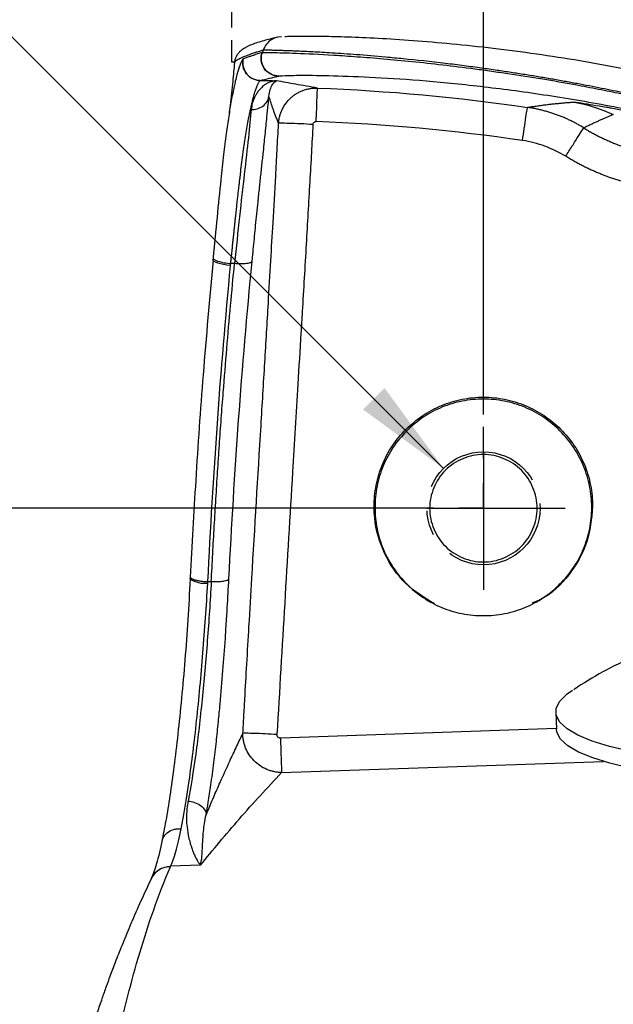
# Model space of a CAD drawing. Header units: millimetres. Extents: x 0 to 1118, y 0 to 864.
# Tile 29 of 67: x 135 to 196, y 464 to 564. Entities that reach past the tile are written whole.
import ezdxf

# ---------------------------------------------------------------- set-up
doc = ezdxf.new("R2010")
doc.units = ezdxf.units.MM
doc.linetypes.add('CENTERX2', pattern=[20.32, 12.7, -2.54, 2.54, -2.54])
doc.layers.add('CENTER', color=40, linetype='CENTERX2')
doc.layers.add('DIMENSIONS', color=140, linetype='Continuous', lineweight=25)
doc.styles.add('SLDTEXTSTYLE0', font='TXT', dxfattribs={"width": 0.75})
doc.dimstyles.new('SLDDIMSTYLE0', dxfattribs={"dimtxt": 10, "dimasz": 10, "dimexe": 0, "dimexo": 0.0625, "dimgap": 2.5, "dimtad": 0, "dimtih": 1, "dimtoh": 1, "dimdec": 1, "dimrnd": 1e-09, "dimzin": 4, "dimdsep": 46, "dimtxsty": 'SLDTEXTSTYLE0', "dimsah": 1, "dimcen": 0.09, "dimadec": 0, "dimazin": 1, "dimtfac": 1, "dimtdec": 1, "dimtofl": 0, "dimtmove": 0, "dimatfit": 3, "dimfxl": 0, "dimfrac": 2, "dimtolj": 1, "dimtzin": 12, "dimarcsym": 0})
doc.dimstyles.new('SLDDIMSTYLE1', dxfattribs={"dimtxt": 10, "dimasz": 10, "dimexe": 0, "dimexo": 0.0625, "dimgap": 2.5, "dimtad": 0, "dimtih": 1, "dimtoh": 1, "dimdec": 1, "dimrnd": 1e-09, "dimzin": 12, "dimdsep": 46, "dimtxsty": 'SLDTEXTSTYLE0', "dimsah": 1, "dimcen": 0, "dimadec": 0, "dimazin": 3, "dimtfac": 1, "dimtdec": 1, "dimtofl": 0, "dimtmove": 0, "dimatfit": 3, "dimfxl": 0, "dimfrac": 2, "dimtolj": 1, "dimtzin": 12, "dimarcsym": 0})
doc.dimstyles.new('SLDDIMSTYLE2', dxfattribs={"dimtxt": 10, "dimasz": 10, "dimexe": 0, "dimexo": 0.0625, "dimgap": 2.5, "dimtad": 0, "dimtih": 1, "dimtoh": 1, "dimdec": 1, "dimrnd": 1e-09, "dimzin": 12, "dimdsep": 46, "dimtxsty": 'SLDTEXTSTYLE0', "dimsah": 1, "dimcen": 0.09, "dimadec": 0, "dimazin": 3, "dimtfac": 1, "dimtdec": 1, "dimtofl": 0, "dimtmove": 0, "dimatfit": 3, "dimfxl": 0, "dimfrac": 2, "dimtolj": 1, "dimtzin": 12, "dimarcsym": 0})

# ---------------------------------------------------------------- blocks, each defined once
blk = doc.blocks.new('_D')
at = {"layer": 'DIMENSIONS'}
for p, q in [((182.52, 524.09), (182.52, 580.42)), ((592.48, 515.81), (592.48, 580.42)), ((370.87, 578.72), (367.82, 578.72)), ((367.82, 578.72), (367.82, 562.85)), ((404.12, 578.72), (407.17, 578.72)), ((407.17, 578.72), (407.17, 562.85)), ((182.52, 577.25), (362.75, 577.25)), ((592.48, 577.25), (412.24, 577.25)), ((367.82, 562.85), (370.87, 562.85)), ((407.17, 562.85), (404.12, 562.85))]:
    blk.add_line(p, q, dxfattribs=at)
for points in [[(182.52, 577.25), (192.52, 575.71), (192.52, 578.79)], [(592.48, 577.25), (582.48, 578.79), (582.48, 575.71)]]:
    blk.add_solid(points, dxfattribs=at)
at = {"layer": 'DIMENSIONS', "char_height": 10, "attachment_point": 1, "style": 'SLDTEXTSTYLE0'}
for s, insert in [('410.0', (370.87, 593.64)), ('16.14', (370.87, 575.74))]:
    blk.add_mtext(s, dxfattribs=dict(at, insert=insert))
blk = doc.blocks.new('_D_1')
at = {"layer": 'DIMENSIONS'}
for p, q in [((156.97, 563.39), (156.97, 616.42)), ((616.97, 565.12), (616.97, 616.42)), ((370.35, 614.72), (367.3, 614.72)), ((367.3, 614.72), (367.3, 598.85)), ((403.6, 614.72), (406.64, 614.72)), ((406.64, 614.72), (406.64, 598.85)), ((156.97, 613.25), (362.22, 613.25)), ((616.97, 613.25), (411.72, 613.25)), ((367.3, 598.85), (370.35, 598.85)), ((406.64, 598.85), (403.6, 598.85))]:
    blk.add_line(p, q, dxfattribs=at)
for points in [[(156.97, 613.25), (166.97, 611.71), (166.97, 614.79)], [(616.97, 613.25), (606.97, 614.79), (606.97, 611.71)]]:
    blk.add_solid(points, dxfattribs=at)
at = {"layer": 'DIMENSIONS', "char_height": 10, "attachment_point": 1, "style": 'SLDTEXTSTYLE0'}
for s, insert in [('460.0', (370.35, 629.64)), ('18.11', (370.35, 611.74))]:
    blk.add_mtext(s, dxfattribs=dict(at, insert=insert))
blk = doc.blocks.new('_D_2')
at = {"layer": 'DIMENSIONS'}
for p, q in [((78.17, 579.13), (75.13, 579.13)), ((75.13, 579.13), (75.13, 563.25)), ((104.03, 579.13), (107.08, 579.13)), ((107.08, 579.13), (107.08, 563.25)), ((117.93, 579.13), (111.58, 579.13)), ((178.45, 518.6), (117.93, 579.13)), ((75.13, 563.25), (78.17, 563.25)), ((107.08, 563.25), (104.03, 563.25))]:
    blk.add_line(p, q, dxfattribs=at)
blk.add_solid([(178.45, 518.6), (172.47, 526.76), (170.29, 524.58)], dxfattribs=at)
at = {"layer": 'DIMENSIONS', "char_height": 10, "attachment_point": 1, "style": 'SLDTEXTSTYLE0'}
for s, insert in [('%%c', (70.63, 594.05)), ('11.5', (85.71, 594.05)), ('0.45', (78.17, 576.14))]:
    blk.add_mtext(s, dxfattribs=dict(at, insert=insert))
blk = doc.blocks.new('_D_3')
at = {"layer": 'DIMENSIONS'}
for p, q in [((175.5, 514.54), (87.93, 514.54)), ((91.1, 514.54), (91.1, 462.92)), ((78.17, 447.95), (75.13, 447.95)), ((75.13, 447.95), (75.13, 432.08)), ((104.03, 447.95), (107.08, 447.95)), ((107.08, 447.95), (107.08, 432.08)), ((75.13, 432.08), (78.17, 432.08)), ((107.08, 432.08), (104.03, 432.08)), ((91.1, 378.42), (91.1, 430.05)), ((136.89, 378.42), (87.93, 378.42))]:
    blk.add_line(p, q, dxfattribs=at)
for points in [[(91.1, 514.54), (89.57, 504.54), (92.64, 504.54)], [(91.1, 378.42), (92.64, 388.42), (89.57, 388.42)]]:
    blk.add_solid(points, dxfattribs=at)
at = {"layer": 'DIMENSIONS', "char_height": 10, "attachment_point": 1, "style": 'SLDTEXTSTYLE0'}
for s, insert in [('136.1', (74.48, 462.88)), ('5.36', (78.17, 444.97))]:
    blk.add_mtext(s, dxfattribs=dict(at, insert=insert))
blk = doc.blocks.new('SW_CENTERMARKSYMBOL_1')
at = {"layer": 'CENTER', "color": 0}
for p, q in [((0, 5.08), (0, 8.28)), ((0, 0), (0, 2.54)), ((-5.08, 0), (-8.28, 0)), ((0, 0), (-2.54, 0)), ((0, 0), (0, -2.54)), ((0, 0), (2.54, 0)), ((5.08, 0), (8.28, 0)), ((0, -5.08), (0, -8.28))]:
    blk.add_line(p, q, dxfattribs=at)

msp = doc.modelspace()

# ---------------------------------------------------------------- linework, layer by layer
for p, q in [((162.01, 562.44), (161.58, 562.4)), ((160.06, 560.86), (160.03, 560.85)), ((161.69, 558.45), (161.72, 558.46)), ((155.06, 539.99), (155.04, 539.78)), ((156.83, 539.21), (156.85, 539.41)), ((157.23, 539.41), (156.85, 539.41)), ((171.5, 514.63), (171.4, 514.73)), ((193.6, 514.73), (193.51, 514.63)), ((152.73, 507.53), (152.72, 507.36)), ((154.52, 507.09), (154.87, 507.1)), ((177.51, 504.82), (177.55, 504.8)), ((187.46, 504.8), (187.5, 504.82)), ((189.87, 493.82), (189.93, 492.1)), ((189.92, 492.17), (161.89, 491.19)), ((162.01, 487.69), (194.69, 488.83)), ((153.76, 478.27), (150.74, 478.17)), ((150.72, 478.11), (150.74, 478.17)), ((148.79, 476.93), (148.76, 476.87))]:
    msp.add_line(p, q)
at = {"flags": 128}
for points in [[(156.83, 539.21), (156.46, 539.25), (156.11, 539.31), (155.79, 539.38), (155.52, 539.46), (155.3, 539.54), (155.14, 539.63), (155.05, 539.72), (155.04, 539.8)], [(152.72, 507.36), (152.72, 507.37), (152.72, 507.45)], [(217.35, 488.59), (214.16, 488.52), (211.01, 488.54), (207.95, 488.65), (205.02, 488.84), (202.25, 489.1), (199.68, 489.45), (197.36, 489.87), (195.3, 490.35), (193.55, 490.89), (192.11, 491.49), (191.02, 492.13), (190.28, 492.8), (189.91, 493.51), (189.91, 494.23), (190.28, 494.95), (191.02, 495.68), (191.56, 496.06)], [(217.41, 486.87), (214.22, 486.81), (211.07, 486.83), (208.01, 486.94), (205.07, 487.12), (202.31, 487.39), (199.74, 487.74), (197.42, 488.15), (195.36, 488.64), (193.61, 489.18), (192.17, 489.78), (191.08, 490.42), (190.34, 491.09), (189.97, 491.79), (189.93, 492.1)]]:
    msp.add_lwpolyline(points, dxfattribs=at)
for centre, radius, start, end in [((154.22, 509.65), 2.73, 236.8284, 276.0298), ((150.72, 475.94), 2.18, 90.0384, 154.5438)]:
    msp.add_arc(centre, radius, start, end)
for points, knots in [([(161.49, 562.38), (161.28, 562.33), (160.87, 562.23), (160.22, 562.06), (159.58, 561.87), (158.98, 561.66), (158.47, 561.43), (158.06, 561.19), (157.76, 560.94), (157.52, 560.67), (157.36, 560.37), (157.26, 560.11), (157.24, 559.9), (157.23, 559.82)], [0, 0, 0, 0, 0.155649, 0.30565, 0.441863, 0.564309, 0.673012, 0.753107, 0.823667, 0.884691, 0.936177, 0.978128, 1, 1, 1, 1]), ([(161.58, 562.39), (161.56, 562.39), (161.33, 562.37), (160.92, 562.14), (160.43, 561.72), (160.24, 561.32), (160.15, 561.12)], [0, 0, 0, 0, 0.033237, 0.345722, 0.67355, 1, 1, 1, 1]), ([(162.35, 562.48), (162.42, 562.49), (162.64, 562.51), (163.64, 562.53), (165.34, 562.53), (167.67, 562.49), (170.55, 562.39), (173.93, 562.2), (177.73, 561.91), (181.85, 561.5), (186.18, 560.98), (190.61, 560.33), (195.05, 559.58), (197.99, 558.99), (199.45, 558.7)], [0, 0, 0, 0, 0.038252, 0.122015, 0.207438, 0.295474, 0.384961, 0.475428, 0.566165, 0.656344, 0.745405, 0.831982, 0.916883, 1, 1, 1, 1]), ([(157.23, 559.84), (157.23, 559.86), (157.25, 559.9), (157.31, 559.97), (157.4, 560.05), (157.52, 560.13), (157.68, 560.22), (157.87, 560.31), (158.14, 560.43), (158.52, 560.57), (158.97, 560.74), (159.38, 560.88), (159.77, 561), (160.02, 561.08), (160.15, 561.12)], [0, 0, 0, 0, 0.049321, 0.103774, 0.16167, 0.212539, 0.282106, 0.350313, 0.397815, 0.54131, 0.668578, 0.777541, 0.885392, 1, 1, 1, 1]), ([(160.03, 560.85), (159.88, 560.8), (159.59, 560.71), (159.19, 560.58), (158.83, 560.46), (158.48, 560.34), (158.24, 560.24), (158.12, 560.2)], [0, 0, 0, 0, 0.238717, 0.463459, 0.621919, 0.800756, 1, 1, 1, 1]), ([(161.69, 558.45), (161.45, 558.46), (161.18, 558.51), (160.67, 558.77), (160.42, 558.97), (160.08, 559.48), (159.97, 559.77), (159.91, 560.34), (159.95, 560.62), (160.03, 560.85)], [0, 0, 0, 0, 0.25, 0.25, 0.5, 0.5, 0.75, 0.75, 1, 1, 1, 1]), ([(161.72, 558.46), (161.48, 558.47), (161.21, 558.52), (160.7, 558.78), (160.45, 558.98), (160.1, 559.48), (160, 559.78), (159.94, 560.35), (159.98, 560.63), (160.06, 560.86)], [0, 0, 0, 0, 0.25, 0.25, 0.5, 0.5, 0.75, 0.75, 1, 1, 1, 1]), ([(160.06, 560.86), (160.06, 560.86), (160.07, 560.86), (160.08, 560.86), (160.12, 560.86), (160.2, 560.86), (160.45, 560.86), (161.26, 560.85), (163.32, 560.8), (166.51, 560.65), (169.67, 560.44), (172.33, 560.23), (175.24, 559.96), (178.34, 559.62), (181.08, 559.28), (183.31, 558.97), (185.59, 558.64), (188.42, 558.2), (191.12, 557.73), (193.02, 557.37), (194.18, 557.15), (195.32, 556.92), (196.45, 556.7), (197.55, 556.47), (198.27, 556.31), (198.63, 556.23)], [0, 0, 0, 0, 0.0024383, 0.0084674, 0.0148289, 0.0297079, 0.059619, 0.120089, 0.243771, 0.3710738, 0.4357721, 0.5007701, 0.5657532, 0.6304025, 0.6944294, 0.727102, 0.757623, 0.8219631, 0.8808846, 0.9016792, 0.9220976, 0.9421388, 0.9618025, 0.9810892, 1, 1, 1, 1]), ([(160.15, 561.12), (160.16, 561.12), (160.18, 561.12), (160.23, 561.12), (160.29, 561.12), (160.35, 561.12), (160.43, 561.12), (160.52, 561.12), (160.62, 561.12), (160.74, 561.12), (160.86, 561.12), (161, 561.11), (161.15, 561.11), (161.32, 561.11), (161.49, 561.1), (161.68, 561.1), (161.88, 561.09), (162.09, 561.08), (162.32, 561.07), (162.56, 561.07), (162.81, 561.06), (163.07, 561.05), (163.35, 561.03), (164.01, 561.01), (165.19, 560.95), (167.17, 560.84), (169.63, 560.67), (172.09, 560.46), (175.09, 560.18), (177.76, 559.89), (180.48, 559.55), (182.23, 559.31), (183.83, 559.09), (185.3, 558.86), (186.69, 558.65), (188.06, 558.42), (189.4, 558.2), (190.72, 557.96), (192, 557.73), (193.26, 557.49), (194.49, 557.25), (195.68, 557.01), (196.84, 556.78), (197.95, 556.54), (198.68, 556.38), (199.04, 556.3)], [0, 0, 0, 0, 0.010406, 0.020879, 0.031421, 0.04203, 0.052705, 0.063447, 0.074255, 0.085128, 0.096065, 0.107066, 0.11813, 0.129257, 0.140448, 0.151703, 0.163021, 0.174404, 0.185851, 0.197362, 0.208937, 0.220577, 0.232281, 0.244049, 0.299971, 0.361472, 0.428534, 0.501156, 0.540563, 0.630672, 0.667828, 0.701399, 0.731384, 0.757783, 0.782991, 0.80756, 0.831491, 0.854784, 0.87744, 0.899463, 0.920853, 0.941605, 0.961716, 0.981182, 1, 1, 1, 1]), ([(157.22, 559.84), (157.17, 559.21), (157.04, 557.77), (156.85, 556), (156.71, 554.89), (156.67, 554.6)], [0, 0, 0, 0, 0.362326, 0.830958, 1, 1, 1, 1]), ([(157.23, 559.82), (157.23, 559.83), (157.22, 559.83), (157.23, 559.83), (157.23, 559.84)], [0, 0, 0, 0, 0.839009, 1, 1, 1, 1]), ([(158.11, 560.19), (158.09, 560.18), (158.05, 560.15), (157.96, 560.01), (157.84, 559.75), (157.7, 559.38), (157.57, 558.97), (157.45, 558.53), (157.36, 558.16), (157.31, 557.93)], [0, 0, 0, 0, 0.113823, 0.251705, 0.413679, 0.598891, 0.739271, 0.834724, 1, 1, 1, 1]), ([(159.85, 558.01), (159.62, 558.01), (159.36, 558.06), (158.87, 558.28), (158.64, 558.46), (158.28, 558.91), (158.16, 559.18), (158.05, 559.71), (158.06, 559.97), (158.11, 560.19)], [0, 0, 0, 0, 0.25, 0.25, 0.5, 0.5, 0.75, 0.75, 1, 1, 1, 1]), ([(158.12, 560.2), (158.07, 559.96), (158.06, 559.7), (158.18, 559.16), (158.3, 558.89), (158.66, 558.45), (158.9, 558.28), (159.38, 558.06), (159.63, 558.01), (159.86, 558.01)], [0, 0, 0, 0, 0.25, 0.25, 0.5, 0.5, 0.75, 0.75, 1, 1, 1, 1]), ([(159.86, 558.01), (160.15, 558.08), (160.47, 558.16), (161.09, 558.31), (161.39, 558.38), (161.69, 558.45)], [0, 0, 0, 0, 0.5, 0.5, 1, 1, 1, 1]), ([(161.72, 558.46), (161.83, 558.49), (162.19, 558.51), (163.35, 558.54), (164.16, 558.55), (166.17, 558.53), (167.38, 558.5), (170.14, 558.4), (171.69, 558.33), (175.07, 558.11), (176.91, 557.97), (180.79, 557.59), (182.84, 557.36), (187.1, 556.81), (189.3, 556.48), (193.77, 555.74), (196.04, 555.32), (198.29, 554.86)], [0, 0, 0, 0, 0.125, 0.125, 0.25, 0.25, 0.375, 0.375, 0.5, 0.5, 0.625, 0.625, 0.75, 0.75, 0.875, 0.875, 1, 1, 1, 1]), ([(157.31, 557.93), (157.27, 557.76), (157.13, 557.22), (156.91, 556.02), (156.64, 554.42), (156.38, 552.58), (156.12, 550.45), (155.8, 547.64), (155.46, 544.16), (155.19, 541.39), (155.06, 540.01)], [0, 0, 0, 0, 0.054469, 0.173615, 0.287481, 0.395029, 0.513917, 0.644098, 0.822135, 1, 1, 1, 1]), ([(158.98, 555.58), (158.99, 555.61), (159.01, 555.7), (159.04, 555.84), (159.07, 555.99), (159.11, 556.14), (159.16, 556.35), (159.25, 556.66), (159.36, 557.02), (159.47, 557.33), (159.55, 557.55), (159.63, 557.7), (159.69, 557.83), (159.75, 557.92), (159.81, 557.98), (159.84, 558), (159.85, 558.01)], [0, 0, 0, 0, 0.020678, 0.062005, 0.0907, 0.12446, 0.17333, 0.250172, 0.375857, 0.501574, 0.584603, 0.667648, 0.750709, 0.833788, 0.916888, 1, 1, 1, 1]), ([(161.5, 557.99), (161.45, 557.98), (161.36, 557.98), (161.22, 557.96), (161.06, 557.92), (160.9, 557.87), (160.67, 557.79), (160.36, 557.62), (159.98, 557.32), (159.66, 556.96), (159.46, 556.66), (159.36, 556.48), (159.3, 556.37), (159.25, 556.25), (159.19, 556.11), (159.15, 555.99), (159.1, 555.87), (159.06, 555.8), (159.03, 555.73), (159, 555.65), (158.99, 555.6), (158.98, 555.58)], [0, 0, 0, 0, 0.046165, 0.095606, 0.148317, 0.204297, 0.263561, 0.376077, 0.522479, 0.672483, 0.75919, 0.785646, 0.817336, 0.846997, 0.876377, 0.91659, 0.93706, 0.952888, 0.968269, 0.984046, 1, 1, 1, 1]), ([(160.72, 556.38), (160.73, 556.66), (160.79, 556.9), (160.92, 557.3), (161, 557.47), (161.16, 557.72), (161.24, 557.81), (161.39, 557.94), (161.45, 557.97), (161.5, 557.99)], [0, 0, 0, 0, 0.25, 0.25, 0.5, 0.5, 0.75, 0.75, 1, 1, 1, 1]), ([(165.66, 557.24), (165.28, 557.31), (164.9, 557.38), (164.15, 557.5), (163.79, 557.57), (162.76, 557.75), (162.13, 557.87), (161.5, 557.99)], [0, 0, 0, 0, 0.25, 0.25, 0.5, 0.5, 1, 1, 1, 1]), ([(158.93, 555.06), (159.13, 555.05), (159.34, 555.08), (159.75, 555.2), (159.95, 555.29), (160.29, 555.54), (160.43, 555.7), (160.63, 556.03), (160.69, 556.21), (160.72, 556.38)], [0, 0, 0, 0, 0.25, 0.25, 0.5, 0.5, 0.75, 0.75, 1, 1, 1, 1]), ([(160.14, 550.57), (160.21, 551.22), (160.35, 552.57), (160.51, 554.19), (160.64, 555.48), (160.7, 556.11), (160.72, 556.38)], [0, 0, 0, 0, 0.276132, 0.5818248, 0.8231316, 1, 1, 1, 1]), ([(161.71, 553.65), (161.68, 553.71), (161.63, 553.84), (161.53, 554.1), (161.4, 554.42), (161.27, 554.78), (161.11, 555.22), (160.97, 555.63), (160.83, 556.05), (160.76, 556.26), (160.72, 556.38)], [0, 0, 0, 0, 0.06409, 0.137875, 0.26443, 0.384203, 0.495166, 0.727805, 0.854227, 1, 1, 1, 1]), ([(161.71, 553.65), (161.71, 553.7), (161.72, 553.81), (161.74, 553.98), (161.77, 554.17), (161.83, 554.43), (161.92, 554.73), (162.12, 555.19), (162.44, 555.72), (162.85, 556.17), (163.22, 556.48), (163.52, 556.68), (163.84, 556.86), (164.17, 557.01), (164.53, 557.12), (164.9, 557.2), (165.28, 557.25), (165.53, 557.24), (165.66, 557.24)], [0, 0, 0, 0, 0.025687, 0.055055, 0.088109, 0.124852, 0.188395, 0.249748, 0.375301, 0.49959, 0.559566, 0.620279, 0.681727, 0.743916, 0.806847, 0.870503, 0.934879, 1, 1, 1, 1]), ([(165.53, 553.84), (165.54, 554.24), (165.56, 554.67), (165.59, 555.51), (165.6, 555.91), (165.63, 556.57), (165.64, 556.82), (165.65, 557.16), (165.66, 557.24), (165.66, 557.24)], [0, 0, 0, 0, 0.25, 0.25, 0.5, 0.5, 0.75, 0.75, 1, 1, 1, 1]), ([(156.85, 539.41), (156.86, 539.57), (156.89, 539.87), (156.94, 540.32), (156.99, 540.76), (157.03, 541.19), (157.07, 541.61), (157.12, 542.01), (157.16, 542.4), (157.2, 542.79), (157.24, 543.16), (157.27, 543.52), (157.31, 543.86), (157.35, 544.2), (157.38, 544.53), (157.42, 544.84), (157.45, 545.15), (157.48, 545.44), (157.51, 545.73), (157.54, 546), (157.57, 546.26), (157.6, 546.52), (157.63, 546.76), (157.66, 546.99), (157.68, 547.22), (157.71, 547.43), (157.73, 547.64), (157.75, 547.83), (157.78, 548.02), (157.8, 548.2), (157.82, 548.37), (157.84, 548.53), (157.86, 548.68), (157.87, 548.82), (157.97, 549.61), (158.15, 550.99), (158.38, 552.48), (158.56, 553.55), (158.68, 554.21), (158.77, 554.67), (158.83, 554.95), (158.87, 555.13), (158.91, 555.3), (158.95, 555.45), (158.97, 555.55), (158.98, 555.58)], [0, 0, 0, 0, 0.022274, 0.044106, 0.065494, 0.086437, 0.106934, 0.126988, 0.146597, 0.165761, 0.184482, 0.202759, 0.220591, 0.23798, 0.254925, 0.271427, 0.287484, 0.303098, 0.318269, 0.332996, 0.34728, 0.36112, 0.374517, 0.387472, 0.399983, 0.412051, 0.423676, 0.434858, 0.445597, 0.455894, 0.465747, 0.475158, 0.484127, 0.492652, 0.500735, 0.625803, 0.750841, 0.813386, 0.875932, 0.916021, 0.938281, 0.955015, 0.969245, 0.989733, 1, 1, 1, 1]), ([(158.98, 555.58), (158.98, 555.57), (158.98, 555.55), (158.98, 555.51), (158.98, 555.46), (158.99, 555.39), (158.98, 555.33), (158.96, 555.26), (158.94, 555.17), (158.94, 555.11), (158.93, 555.06)], [0, 0, 0, 0, 0.057056, 0.123266, 0.247183, 0.36255, 0.49594, 0.621288, 0.747061, 1, 1, 1, 1]), ([(186.48, 551.91), (186.54, 552.31), (186.6, 552.74), (186.72, 553.56), (186.78, 553.96), (186.88, 554.61), (186.92, 554.87), (186.97, 555.2), (186.98, 555.28), (186.99, 555.28)], [0, 0, 0, 0, 0.25, 0.25, 0.5, 0.5, 0.75, 0.75, 1, 1, 1, 1]), ([(186.99, 555.28), (187.13, 555.31), (187.43, 555.35), (187.87, 555.42), (188.31, 555.48), (188.75, 555.54), (189.18, 555.59), (189.61, 555.64), (190.03, 555.68), (190.46, 555.72), (190.88, 555.76), (191.29, 555.79), (191.58, 555.8), (191.72, 555.81)], [0, 0, 0, 0, 0.10724, 0.211214, 0.311922, 0.409363, 0.503538, 0.594446, 0.682089, 0.766465, 0.847576, 0.925421, 1, 1, 1, 1]), ([(192.71, 553.19), (192.6, 553.26), (192.38, 553.39), (192.04, 553.58), (191.7, 553.77), (191.34, 553.95), (190.98, 554.11), (190.61, 554.28), (190.23, 554.43), (189.84, 554.57), (189.45, 554.71), (189.05, 554.83), (188.65, 554.94), (188.24, 555.04), (187.83, 555.14), (187.41, 555.22), (187.13, 555.26), (186.99, 555.28)], [0, 0, 0, 0, 0.062791, 0.126227, 0.190292, 0.254966, 0.32023, 0.386061, 0.452438, 0.519336, 0.586731, 0.654597, 0.722906, 0.791631, 0.860741, 0.930208, 1, 1, 1, 1]), ([(191.72, 555.81), (191.72, 555.81), (191.74, 555.81), (191.77, 555.81), (191.81, 555.81), (191.87, 555.8), (191.94, 555.79), (192.01, 555.78), (192.11, 555.77), (192.21, 555.76), (192.33, 555.74), (192.59, 555.7), (193.15, 555.62), (194.03, 555.47), (194.89, 555.33), (195.73, 555.17), (196.83, 554.97), (198.32, 554.68), (199.84, 554.36), (201.36, 554.03), (202.83, 553.69), (203.92, 553.43), (204.75, 553.22), (205.59, 553.01), (206.45, 552.79), (207.04, 552.63), (207.34, 552.54), (207.51, 552.49), (207.64, 552.45), (207.74, 552.42), (207.81, 552.39), (207.84, 552.38), (207.85, 552.38)], [0, 0, 0, 0, 0.011761, 0.023679, 0.035756, 0.047994, 0.060394, 0.072959, 0.085692, 0.098597, 0.111673, 0.124923, 0.177298, 0.249951, 0.288873, 0.312578, 0.375042, 0.439039, 0.50003, 0.561004, 0.624988, 0.687431, 0.711074, 0.750065, 0.822555, 0.875095, 0.897078, 0.918582, 0.939614, 0.960187, 0.980313, 1, 1, 1, 1]), ([(158.93, 555.06), (158.85, 554.25), (158.76, 553.28), (158.52, 551.08), (158.38, 549.84), (158.07, 547.15), (157.9, 545.7), (157.57, 542.65), (157.4, 541.05), (157.23, 539.41)], [0, 0, 0, 0, 0.25, 0.25, 0.5, 0.5, 0.75, 0.75, 1, 1, 1, 1]), ([(195.7, 554.54), (195.6, 554.5), (195.39, 554.42), (195.08, 554.29), (194.77, 554.15), (194.44, 554.01), (194.11, 553.86), (193.77, 553.7), (193.43, 553.54), (193.07, 553.36), (192.83, 553.25), (192.71, 553.19)], [0, 0, 0, 0, 0.092, 0.188777, 0.290332, 0.396665, 0.507775, 0.623664, 0.744331, 0.869777, 1, 1, 1, 1]), ([(158.08, 491.67), (158.11, 492.25), (158.18, 493.41), (158.31, 495.76), (158.48, 498.8), (158.72, 502.9), (159.2, 510.97), (159.74, 519.91), (160.3, 529.23), (160.63, 534.82), (160.91, 539.56), (161.16, 543.86), (161.37, 547.6), (161.53, 550.5), (161.63, 552.28), (161.68, 553.19), (161.71, 553.65)], [0, 0, 0, 0, 0.028065, 0.056127, 0.113543, 0.17545, 0.25444, 0.504382, 0.608257, 0.705616, 0.774943, 0.837409, 0.914006, 0.955805, 0.977901, 1, 1, 1, 1]), ([(165.2, 553.54), (165.14, 552.59), (165.04, 550.65), (164.81, 546.59), (164.5, 541.2), (164.2, 536.08), (163.91, 531.34), (163.59, 525.91), (162.76, 512.31), (162.06, 500.45), (161.54, 491.56)], [0, 0, 0, 0, 0.045986, 0.094025, 0.196231, 0.306771, 0.341878, 0.425949, 0.569598, 1, 1, 1, 1]), ([(165.2, 553.54), (164.79, 553.56), (164.36, 553.59), (163.52, 553.62), (163.11, 553.64), (162.43, 553.66), (162.16, 553.67), (161.81, 553.66), (161.72, 553.66), (161.71, 553.65)], [0, 0, 0, 0, 0.25, 0.25, 0.5, 0.5, 0.75, 0.75, 1, 1, 1, 1]), ([(165.2, 553.54), (165.2, 553.55), (165.2, 553.58), (165.21, 553.62), (165.24, 553.68), (165.29, 553.76), (165.38, 553.82), (165.46, 553.84), (165.5, 553.84), (165.53, 553.84)], [0, 0, 0, 0, 0.082611, 0.165229, 0.249209, 0.499538, 0.750282, 0.874387, 1, 1, 1, 1]), ([(190.87, 550.31), (191.08, 550.65), (191.31, 551.01), (191.75, 551.71), (191.96, 552.05), (192.32, 552.61), (192.46, 552.83), (192.65, 553.12), (192.7, 553.18), (192.71, 553.19)], [0, 0, 0, 0, 0.25, 0.25, 0.5, 0.5, 0.75, 0.75, 1, 1, 1, 1]), ([(192.71, 553.19), (192.84, 553.11), (193.1, 552.95), (193.49, 552.73), (193.89, 552.51), (194.29, 552.3), (194.7, 552.11), (195.11, 551.92), (195.52, 551.74), (195.94, 551.57), (196.35, 551.41), (196.78, 551.27), (197.2, 551.13), (197.63, 551), (198.06, 550.88), (198.49, 550.77), (198.92, 550.67), (199.35, 550.58), (199.79, 550.5), (200.22, 550.42), (200.66, 550.36), (201.1, 550.31), (201.54, 550.27), (201.97, 550.24), (202.41, 550.22), (202.85, 550.21), (203.29, 550.2), (203.72, 550.21), (204.16, 550.23), (204.59, 550.25), (205.02, 550.29), (205.46, 550.33), (205.74, 550.37), (205.88, 550.39)], [0, 0, 0, 0, 0.0330278, 0.0660042, 0.0989293, 0.1318032, 0.1646257, 0.1973968, 0.2301167, 0.2627853, 0.2954025, 0.3279684, 0.360483, 0.3929463, 0.4253583, 0.4577189, 0.4900282, 0.5222863, 0.554493, 0.5866484, 0.6187525, 0.6508053, 0.6828067, 0.7147569, 0.7466558, 0.7785033, 0.8102996, 0.8420446, 0.8737382, 0.9053806, 0.9369717, 0.9685115, 1, 1, 1, 1]), ([(190.87, 550.31), (190.2, 550.72), (189.49, 551.06), (188.02, 551.6), (187.25, 551.8), (186.48, 551.91)], [0, 0, 0, 0, 0.5, 0.5, 1, 1, 1, 1]), ([(159.02, 539.62), (159.02, 539.63), (159.02, 539.67), (159.04, 539.81), (159.08, 540.31), (159.2, 541.49), (159.39, 543.39), (159.59, 545.39), (159.77, 547.14), (159.92, 548.57), (160.05, 549.74), (160.12, 550.36), (160.14, 550.57)], [0, 0, 0, 0, 0.0012447, 0.0102319, 0.0344721, 0.1249701, 0.3074119, 0.5186514, 0.6543498, 0.7915434, 0.9302917, 1, 1, 1, 1]), ([(206.36, 547.01), (206.21, 546.99), (205.91, 546.95), (205.46, 546.91), (205.01, 546.87), (204.56, 546.84), (204.11, 546.81), (203.66, 546.8), (203.2, 546.8), (202.75, 546.8), (202.29, 546.81), (201.84, 546.83), (201.38, 546.87), (200.93, 546.9), (200.47, 546.95), (200.02, 547.01), (199.56, 547.08), (199.11, 547.15), (198.66, 547.24), (198.2, 547.33), (197.75, 547.44), (197.3, 547.55), (196.86, 547.67), (196.41, 547.8), (195.97, 547.94), (195.53, 548.09), (195.09, 548.24), (194.65, 548.41), (194.22, 548.59), (193.79, 548.77), (193.36, 548.96), (192.93, 549.16), (192.51, 549.38), (192.1, 549.59), (191.68, 549.82), (191.27, 550.06), (191.01, 550.22), (190.87, 550.31)], [0, 0, 0, 0, 0.02783, 0.05571, 0.083637, 0.111611, 0.13963, 0.167693, 0.195799, 0.223947, 0.252135, 0.280365, 0.308636, 0.336948, 0.365303, 0.393699, 0.422137, 0.450618, 0.479141, 0.507707, 0.536315, 0.564967, 0.593662, 0.6224, 0.651183, 0.680009, 0.70888, 0.737795, 0.766755, 0.795759, 0.824809, 0.853903, 0.883041, 0.912221, 0.941442, 0.970702, 1, 1, 1, 1]), ([(155.05, 539.73), (154.7, 535.86), (154.03, 528.41), (153.28, 517.68), (152.91, 510.81), (152.73, 507.53)], [0, 0, 0, 0, 0.36117, 0.694493, 1, 1, 1, 1]), ([(154.87, 507.1), (154.92, 508.04), (155.02, 509.92), (155.17, 512.72), (155.34, 515.49), (155.51, 518.24), (155.69, 520.96), (155.88, 523.65), (156.13, 526.92), (156.44, 530.75), (156.82, 535.11), (157.09, 537.99), (157.23, 539.41)], [0, 0, 0, 0, 0.087343, 0.173882, 0.25962, 0.344557, 0.428694, 0.512033, 0.594574, 0.732521, 0.867661, 1, 1, 1, 1]), ([(155.06, 540.01), (155.04, 539.96), (155.07, 539.9), (155.23, 539.78), (155.37, 539.71), (155.73, 539.6), (155.95, 539.54), (156.4, 539.46), (156.63, 539.43), (156.85, 539.41)], [0, 0, 0, 0, 0.25, 0.25, 0.5, 0.5, 0.75, 0.75, 1, 1, 1, 1]), ([(156.66, 507.37), (156.93, 512.76), (157.26, 518.14), (158.04, 528.89), (158.49, 534.26), (159.02, 539.62)], [0, 0, 0, 0, 0.5, 0.5, 1, 1, 1, 1]), ([(159.02, 539.62), (159, 539.58), (158.95, 539.54), (158.76, 539.46), (158.62, 539.43), (158.28, 539.39), (158.08, 539.38), (157.65, 539.38), (157.43, 539.39), (157.23, 539.41)], [0, 0, 0, 0, 0.25, 0.25, 0.5, 0.5, 0.75, 0.75, 1, 1, 1, 1]), ([(154.52, 507.09), (154.79, 512.45), (155.11, 517.81), (155.87, 528.52), (156.32, 533.87), (156.83, 539.21)], [0, 0, 0, 0, 0.5, 0.5, 1, 1, 1, 1]), ([(177.53, 504.84), (176.5, 505.47), (174.4, 506.76), (172.3, 509.9), (171.47, 512.71), (171.42, 514.34), (171.4, 514.73)], [0, 0, 0, 0, 0.293691, 0.598999, 0.904446, 1, 1, 1, 1]), ([(193.6, 514.73), (193.48, 513.48), (193.24, 510.97), (191.3, 507.72), (189.25, 505.61), (187.77, 505.05), (187.45, 504.93)], [0, 0, 0, 0, 0.30581, 0.611572, 0.917145, 1, 1, 1, 1]), ([(152.72, 507.36), (152.65, 505.98), (152.5, 503.26), (152.2, 499.16), (151.86, 495.25), (151.48, 491.61), (151.08, 488.28), (150.67, 485.34), (150.26, 482.76), (149.98, 481.36), (149.84, 480.67)], [0, 0, 0, 0, 0.1385452, 0.2731856, 0.4039517, 0.5308661, 0.6539378, 0.7731618, 0.8885231, 1, 1, 1, 1]), ([(152.73, 507.63), (152.72, 507.6), (152.7, 507.56), (152.75, 507.51), (152.77, 507.49)], [0, 0, 0, 0, 0.575741, 1, 1, 1, 1]), ([(152.77, 507.49), (152.77, 507.48), (152.8, 507.44), (152.93, 507.37), (153.16, 507.29), (153.46, 507.21), (153.8, 507.15), (154.16, 507.11), (154.4, 507.1), (154.52, 507.09)], [0, 0, 0, 0, 0.047912, 0.209421, 0.374956, 0.540491, 0.702, 0.856014, 1, 1, 1, 1]), ([(154.87, 507.1), (155.07, 507.09), (155.29, 507.09), (155.7, 507.1), (155.9, 507.12), (156.24, 507.17), (156.38, 507.21), (156.58, 507.29), (156.63, 507.33), (156.66, 507.37)], [0, 0, 0, 0, 0.25, 0.25, 0.5, 0.5, 0.75, 0.75, 1, 1, 1, 1]), ([(156.38, 502.62), (156.42, 503.23), (156.52, 504.83), (156.61, 506.4), (156.66, 507.37)], [0, 0, 0, 0, 0.381543, 1, 1, 1, 1]), ([(151.81, 481.99), (152.08, 483.35), (152.36, 484.99), (152.89, 488.71), (153.15, 490.78), (153.62, 495.18), (153.84, 497.51), (154.21, 502.23), (154.37, 504.62), (154.51, 506.93)], [0, 0, 0, 0, 0.25, 0.25, 0.5, 0.5, 0.75, 0.75, 1, 1, 1, 1]), ([(154.87, 507.1), (154.76, 505.13), (154.62, 503.11), (154.31, 499.07), (154.13, 497.06), (153.74, 493.19), (153.53, 491.32), (153.05, 487.84), (152.79, 486.23), (152.51, 484.8)], [0, 0, 0, 0, 0.25, 0.25, 0.5, 0.5, 0.75, 0.75, 1, 1, 1, 1]), ([(217.11, 504.05), (216.33, 504.03), (214.99, 503.99), (212.75, 503.76), (210.36, 503.43), (207.52, 502.86), (204.58, 502.09), (201.53, 501.08), (198.45, 499.84), (195.39, 498.34), (193.12, 497.09), (191.92, 496.27), (191.68, 496.11)], [0, 0, 0, 0, 0.0874872, 0.1486728, 0.2502293, 0.3560188, 0.469807, 0.5888951, 0.7122008, 0.8388625, 0.9682691, 1, 1, 1, 1]), ([(154.35, 483.41), (154.42, 483.83), (154.59, 484.78), (154.85, 486.54), (155.13, 488.6), (155.38, 490.75), (155.59, 492.76), (155.82, 495.15), (156.06, 497.99), (156.26, 500.66), (156.35, 502.19), (156.38, 502.62)], [0, 0, 0, 0, 0.082118, 0.187263, 0.315388, 0.428107, 0.530117, 0.621429, 0.783936, 0.938863, 1, 1, 1, 1]), ([(154.35, 483.41), (154.48, 483.72), (154.73, 484.32), (155.2, 485.41), (155.86, 486.91), (156.64, 488.62), (157.31, 490.06), (157.76, 491), (157.97, 491.45), (158.08, 491.67)], [0, 0, 0, 0, 0.115371, 0.221799, 0.39994, 0.661352, 0.83856, 0.919276, 1, 1, 1, 1]), ([(161.54, 491.56), (161.16, 491.58), (160.75, 491.6), (159.96, 491.64), (159.57, 491.65), (158.91, 491.67), (158.64, 491.68), (158.25, 491.68), (158.13, 491.68), (158.08, 491.67)], [0, 0, 0, 0, 0.25, 0.25, 0.5, 0.5, 0.75, 0.75, 1, 1, 1, 1]), ([(162.01, 487.69), (161.94, 487.7), (161.81, 487.7), (161.61, 487.72), (161.42, 487.74), (161.23, 487.78), (161.04, 487.83), (160.86, 487.88), (160.68, 487.94), (160.32, 488.09), (159.8, 488.37), (159.2, 488.88), (158.7, 489.48), (158.4, 490.05), (158.23, 490.54), (158.14, 490.91), (158.08, 491.29), (158.08, 491.54), (158.08, 491.67)], [0, 0, 0, 0, 0.0324939, 0.0646292, 0.0964108, 0.1278487, 0.1589549, 0.1897263, 0.2201535, 0.2502294, 0.3759468, 0.5004381, 0.6235967, 0.7499415, 0.8105958, 0.8748242, 0.9379779, 1, 1, 1, 1]), ([(161.89, 491.19), (161.88, 491.19), (161.85, 491.19), (161.8, 491.2), (161.73, 491.23), (161.63, 491.29), (161.57, 491.39), (161.54, 491.48), (161.54, 491.53), (161.54, 491.56)], [0, 0, 0, 0, 0.083039, 0.165422, 0.248687, 0.494542, 0.743387, 0.870145, 1, 1, 1, 1]), ([(161.89, 491.19), (161.91, 490.83), (161.92, 490.44), (161.94, 489.68), (161.96, 489.3), (161.98, 488.64), (161.99, 488.36), (162, 487.93), (162.01, 487.78), (162.01, 487.69)], [0, 0, 0, 0, 0.25, 0.25, 0.5, 0.5, 0.75, 0.75, 1, 1, 1, 1]), ([(153.76, 478.27), (154.41, 479.05), (155.05, 479.84), (156.37, 481.41), (157.04, 482.2), (158.41, 483.77), (159.11, 484.55), (160.54, 486.12), (161.28, 486.91), (162.01, 487.69)], [0, 0, 0, 0, 0.25, 0.25, 0.5, 0.5, 0.75, 0.75, 1, 1, 1, 1]), ([(152.51, 484.8), (152.5, 484.71), (152.47, 484.55), (152.43, 484.3), (152.4, 484.04), (152.38, 483.78), (152.36, 483.52), (152.35, 483.25), (152.35, 482.78), (152.4, 482.03), (152.54, 481.21), (152.69, 480.61), (152.83, 480.17), (152.96, 479.8), (153.12, 479.4), (153.29, 479.05), (153.47, 478.73), (153.62, 478.47), (153.72, 478.33), (153.76, 478.27)], [0, 0, 0, 0, 0.025411, 0.051681, 0.078808, 0.106794, 0.13564, 0.165347, 0.195915, 0.298755, 0.43437, 0.520405, 0.568566, 0.644438, 0.710154, 0.792464, 0.868188, 0.937353, 1, 1, 1, 1]), ([(152.51, 484.8), (152.72, 484.78), (152.95, 484.74), (153.4, 484.58), (153.61, 484.47), (153.97, 484.2), (154.11, 484.04), (154.3, 483.72), (154.34, 483.55), (154.35, 483.41)], [0, 0, 0, 0, 0.25, 0.25, 0.5, 0.5, 0.75, 0.75, 1, 1, 1, 1]), ([(153.76, 478.27), (153.84, 478.53), (153.89, 478.83), (153.95, 479.49), (153.96, 479.87), (154, 480.71), (154.03, 481.18), (154.13, 482.22), (154.2, 482.79), (154.35, 483.41)], [0, 0, 0, 0, 0.25, 0.25, 0.5, 0.5, 0.75, 0.75, 1, 1, 1, 1]), ([(149.9, 480.85), (149.91, 480.89), (149.95, 481.06), (150.12, 481.31), (150.46, 481.65), (150.9, 481.88), (151.41, 481.99), (151.68, 481.99), (151.81, 481.99)], [0, 0, 0, 0, 0.059435, 0.247543, 0.396825, 0.697966, 0.849427, 1, 1, 1, 1]), ([(150.74, 478.17), (150.91, 478.52), (151.09, 479.02), (151.45, 480.31), (151.63, 481.09), (151.81, 481.99)], [0, 0, 0, 0, 0.5, 0.5, 1, 1, 1, 1]), ([(149.89, 480.85), (149.69, 479.97), (149.31, 478.22), (148.96, 477.35), (148.78, 476.92)], [0, 0, 0, 0, 0.501208, 1, 1, 1, 1]), ([(145.3, 460.65), (146.01, 463.56), (146.74, 466.47), (148.47, 472.28), (149.47, 475.2), (150.72, 478.11)], [0, 0, 0, 0, 0.5, 0.5, 1, 1, 1, 1]), ([(148.8, 476.92), (148.93, 477.15), (149.2, 477.62), (149.92, 478.07), (150.48, 478.14), (150.74, 478.17)], [0, 0, 0, 0, 0.324925, 0.67565, 1, 1, 1, 1]), ([(148.76, 476.87), (148.36, 476.03), (147.61, 474.44), (146.63, 472.17), (145.81, 470.19), (145.14, 468.49), (144.62, 467.1), (144.17, 465.88), (143.74, 464.66), (143.26, 463.25), (142.74, 461.66), (142.19, 459.9), (141.83, 458.67), (141.64, 458.03)], [0, 0, 0, 0, 0.135477, 0.255551, 0.360224, 0.449495, 0.523365, 0.578443, 0.642701, 0.716985, 0.801297, 0.895636, 1, 1, 1, 1])]:
    msp.add_open_spline(points, degree=3, knots=knots)
for points in [[(160.15, 561.12), (160.12, 561.03), (160.09, 560.94), (160.06, 560.86)], [(158.12, 560.2), (158.12, 560.2), (158.12, 560.2), (158.11, 560.19)], [(159.85, 558.01), (159.86, 558.01), (159.86, 558.01), (159.86, 558.01)], [(159.86, 558.01), (160.4, 558), (160.95, 558), (161.5, 557.99)], [(165.66, 557.24), (172.79, 556.97), (179.92, 556.32), (186.99, 555.28)], [(191.72, 555.81), (193.09, 555.58), (194.45, 555.14), (195.7, 554.54)], [(186.48, 551.91), (179.54, 552.93), (172.54, 553.57), (165.53, 553.84)], [(155.06, 540.01), (155.05, 539.94), (155.05, 539.87), (155.04, 539.8)], [(171.4, 514.73), (171.4, 515.46), (171.55, 516.91), (172.18, 519.01), (173.22, 520.94), (174.61, 522.63), (176.3, 524.02), (178.23, 525.05), (180.33, 525.69), (182.5, 525.91), (184.68, 525.69), (186.78, 525.05), (188.71, 524.02), (190.4, 522.63), (191.79, 520.94), (192.83, 519.01), (193.46, 516.91), (193.6, 515.46), (193.6, 514.73)], [(193.51, 514.63), (193.51, 515.35), (193.37, 516.8), (192.74, 518.87), (191.72, 520.79), (190.33, 522.46), (188.66, 523.85), (186.75, 524.87), (184.67, 525.5), (182.5, 525.7), (180.34, 525.5), (178.26, 524.87), (176.35, 523.85), (174.68, 522.46), (173.29, 520.79), (172.26, 518.87), (171.64, 516.8), (171.5, 515.35), (171.5, 514.63)], [(187.96, 514.54), (187.96, 515.26), (187.67, 516.68), (186.47, 518.51), (184.64, 519.71), (182.5, 520.15), (180.37, 519.71), (178.54, 518.51), (177.34, 516.68), (177.05, 515.26), (177.05, 514.54)], [(171.5, 514.63), (171.5, 513.91), (171.64, 512.47), (172.26, 510.4), (173.29, 508.48), (174.68, 506.81), (176.35, 505.42), (178.26, 504.39), (180.34, 503.77), (182.5, 503.57), (184.67, 503.77), (186.75, 504.39), (188.66, 505.42), (190.33, 506.81), (191.72, 508.48), (192.75, 510.4), (193.37, 512.47), (193.51, 513.91), (193.51, 514.63)], [(177.05, 514.54), (177.05, 513.83), (177.34, 512.4), (178.54, 510.58), (180.37, 509.38), (182.5, 508.94), (184.64, 509.38), (186.47, 510.58), (187.67, 512.4), (187.96, 513.83), (187.96, 514.54)], [(154.51, 506.93), (154.51, 506.98), (154.51, 507.04), (154.52, 507.09)]]:
    msp.add_open_spline(points, degree=3)
at = {"layer": 'CENTER'}
for p, q in [((182.52, 520.28), (182.52, 508.8)), ((176.77, 514.54), (188.26, 514.54))]:
    msp.add_line(p, q, dxfattribs=at)
msp.add_circle((182.52, 514.54), 5.74, dxfattribs=at)
at = {"layer": 'DIMENSIONS'}
for p, q in [((156.97, 559.87), (156.97, 562.12)), ((157.22, 559.87), (156.97, 559.87))]:
    msp.add_line(p, q, dxfattribs=at)

# ---------------------------------------------------------------- block references
at = {"layer": 'CENTER'}
msp.add_blockref('SW_CENTERMARKSYMBOL_1', (182.52, 514.54), dxfattribs=at)

# ---------------------------------------------------------------- dimensions: what is measured, and where the dimension line sits
at = {"layer": 'DIMENSIONS'}
for base, p1, p2, picture, middle in [((616.97, 613.25), (156.97, 562.12), (616.97, 563.85), '_D_1', (386.97, 613.25)), ((182.52, 577.25), (592.48, 514.54), (182.52, 522.82), '_D', (387.5, 577.25))]:
    dim = msp.add_linear_dim(base=base, p1=p1, p2=p2, dimstyle='SLDDIMSTYLE0', dxfattribs=at)
    dim.commit()
    dim.dimension.update_dxf_attribs({"geometry": picture, "text_midpoint": middle, "dimtype": 160})
dim = msp.add_diameter_dim_2p(p1=(186.58, 510.48), p2=(178.45, 518.6), dimstyle='SLDDIMSTYLE1', dxfattribs=at)
dim.commit()
dim.dimension.update_dxf_attribs({"geometry": '_D_2', "text_midpoint": (91.1, 579.13), "dimtype": 163})
dim = msp.add_linear_dim(base=(91.1, 378.42), p1=(176.77, 514.54), p2=(138.16, 378.42), angle=90, dimstyle='SLDDIMSTYLE2', dxfattribs=at)
dim.commit()
dim.dimension.update_dxf_attribs({"geometry": '_D_3', "text_midpoint": (91.1, 446.48), "dimtype": 160})

doc.saveas('drawing.dxf')
